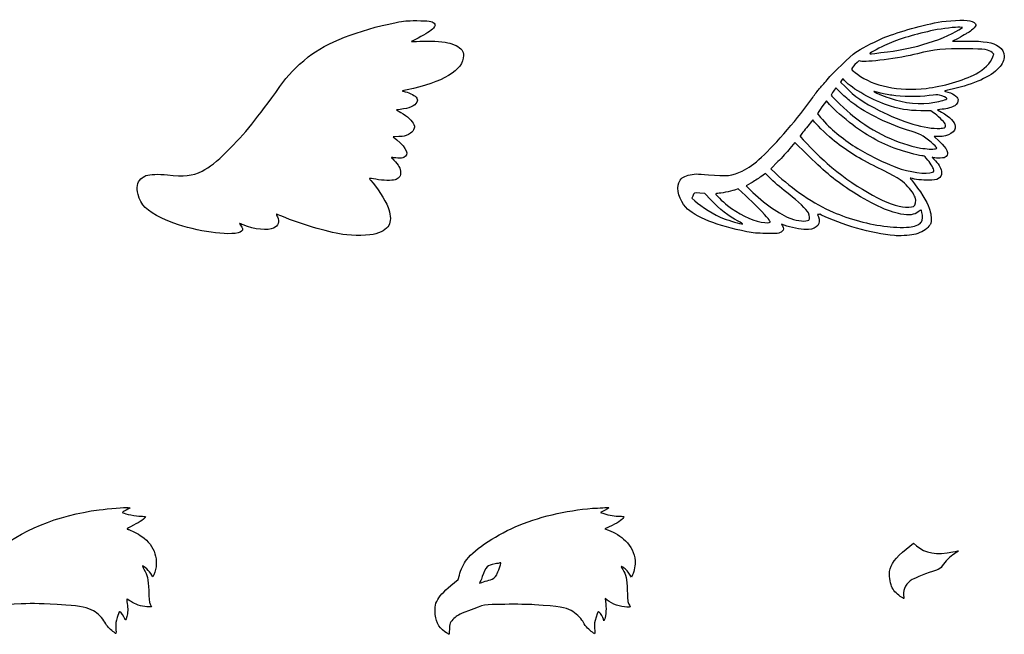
# Model space of a CAD drawing. Extents: x 4 to 591, y 15 to 833.
# Tile 2 of 6: x 305 to 591, y 15 to 194. Entities that reach past the tile are written whole.
import ezdxf

# ---------------------------------------------------------------- set-up
doc = ezdxf.new("R2010")
doc.units = 0
doc.layers.add('Layer_1', color=7, linetype='CONTINUOUS')

msp = doc.modelspace()

# ---------------------------------------------------------------- linework, layer by layer
at = {"layer": 'Layer_1', "color": 7}
for points in [[(577.767175, 190.945446), (578.83269, 191.637751), (578.037827, 191.688775)], [(577.542501, 188.457704), (575.912608, 187.640844), (580.013291, 187.657852)], [(587.658699, 183.123184), (587.939613, 183.863395), (587.410016, 184.328362)], [(543.712762, 176.202964), (543.447156, 175.764954), (544.837805, 174.334649)], [(543.659216, 172.517046), (542.078532, 174.099175), (541.394306, 173.123717)], [(540.237798, 169.301594), (539.353786, 170.324646), (538.051096, 168.5448)], [(570.745502, 169.894403), (570.745502, 169.894602)], [(415.636441, 167.83903), (414.549439, 167.73103), (415.891276, 166.952041)], [(570.442309, 166.854274), (569.618674, 167.41766), (566.736066, 167.437502)], [(572.961402, 167.876192), (571.601764, 167.752602), (572.751496, 167.054769)], [(535.911704, 164.158639), (535.345313, 164.846891), (533.53902, 162.520441)], [(573.552085, 162.498728), (573.551858, 162.497197)], [(415.29909, 159.943181), (413.659786, 159.864094), (414.695339, 158.985581)], [(533.521871, 154.934589), (530.204712, 158.270031), (528.744926, 156.509802)], [(571.859206, 159.930312), (570.640762, 159.928639), (572.094255, 158.569739)], [(525.267751, 152.66622), (523.250362, 150.582898), (524.52652, 149.36658)], [(523.150072, 147.778243), (521.650205, 149.250472), (520.267465, 148.266198)], [(517.443789, 146.459934), (516.002882, 145.637972), (517.279039, 144.401783)], [(505.778854, 141.612265), (504.059641, 143.414362), (502.612413, 143.533134)], [(515.820161, 142.839524), (513.744094, 144.755065), (512.690485, 144.422646)], [(500.531868, 142.691556), (500.30708, 142.070117), (501.121871, 141.322195)], [(513.721502, 135.385228), (513.721559, 135.385427)], [(522.977613, 135.130932), (522.977613, 135.13286)], [(527.842035, 133.974255), (526.257496, 134.498466), (526.564828, 133.994494)], [(534.205332, 135.716287), (534.205191, 135.716287)], [(399.050561, 131.567754), (399.048633, 131.567329)], [(563.935578, 133.745584), (563.935748, 133.745698)], [(559.076202, 131.199165), (559.076485, 131.200044)], [(336.688214, 52.269562), (337.347128, 52.21372), (336.139739, 51.568724)], [(474.950098, 51.453439), (473.786957, 50.826189), (474.706885, 50.544709)], [(477.138076, 47.074961), (475.083241, 46.08326), (476.063008, 45.728476)], [(562.470435, 40.22572), (564.60172, 41.965909), (565.463792, 41.193751)], [(344.185228, 32.781458), (343.908567, 32.127591), (343.600724, 32.616737)], [(430.391424, 29.67497), (432.520413, 31.440898), (432.826781, 32.650498)], [(483.068806, 32.72023), (482.779984, 32.074583), (482.239134, 32.917408)], [(440.355883, 30.878617), (440.355515, 30.878589)], [(475.742665, 25.399899), (475.117483, 25.898598), (475.248444, 25.020028)], [(560.777556, 26.51057), (560.777216, 26.510598)], [(305.637789, 24.311083), (301.602104, 24.147241), (299.460728, 23.420013)], [(343.15645, 24.231487), (343.523849, 23.428431), (342.165005, 23.508935)], [(475.063342, 20.023427), (474.758164, 19.364542), (474.635707, 19.903153)], [(428.658463, 16.236539), (428.657641, 16.23668)]]:
    msp.add_lwpolyline(points, dxfattribs=at)
for points in [[(555.123175, 184.310504)], [(568.300819, 173.94497)], [(570.977575, 156.408888)], [(570.153997, 149.570447)], [(564.610139, 139.676542)]]:
    msp.add_lwpolyline(points, close=True, dxfattribs=at)
for points in [[(389.000665, 183.051638), (394.184041, 187.206265), (403.376825, 190.816044), (414.450057, 193.044954)], [(414.450057, 193.044954), (416.992734, 193.556778), (417.380343, 193.591871), (420.462369, 193.589235)], [(420.462369, 193.589235), (423.929339, 193.586542), (424.894139, 193.44325), (425.495083, 192.842107)], [(425.29269, 191.442898), (424.565263, 190.614416), (423.175975, 189.705005), (420.857036, 188.539398)], [(425.495083, 192.842107), (425.937742, 192.39942), (425.899332, 192.133786), (425.29269, 191.442898)], [(555.617225, 188.461871), (559.201294, 190.046438), (566.240173, 192.085682), (571.759909, 193.138639)], [(578.037827, 191.688775), (576.943257, 191.758791), (573.00789, 191.289628), (570.524627, 190.792857)], [(571.759909, 193.138639), (574.476293, 193.656784), (579.355257, 193.869666), (580.946258, 193.539373)], [(582.713858, 192.341764), (582.713858, 191.953843), (581.084334, 190.316863), (580.52092, 190.138791)], [(580.946258, 193.539373), (582.00429, 193.319688), (582.713858, 192.838961), (582.713858, 192.341764)], [(570.524627, 190.792857), (565.463594, 189.780378), (560.204306, 188.205987), (556.852734, 186.700054)], [(567.297043, 186.629953), (571.579002, 187.865603), (575.539342, 189.497934), (577.767175, 190.945446)], [(579.666529, 189.649729), (579.394687, 189.443367), (578.438929, 188.906995), (577.542501, 188.457704)], [(580.52092, 190.138791), (580.322778, 190.076145), (579.938315, 189.856176), (579.666529, 189.649729)], [(420.857036, 188.539398), (419.768447, 187.992198), (418.900734, 187.528819), (418.928825, 187.509685)], [(418.928825, 187.509685), (418.957172, 187.489843), (420.054633, 187.540299), (421.368293, 187.62052)], [(421.368293, 187.62052), (423.984954, 187.78011), (427.559981, 187.581969), (429.521981, 187.168224)], [(429.521981, 187.168224), (430.156148, 187.034712), (431.218545, 186.657732), (431.882872, 186.330813)], [(431.882872, 186.330813), (433.37829, 185.594939), (434.05183, 184.695902), (434.05183, 183.435732)], [(547.851146, 184.418107), (549.000312, 185.250019), (552.645071, 187.147871), (555.617225, 188.461871)], [(556.852734, 186.700054), (555.166602, 185.942438), (551.911068, 184.197543), (551.911068, 184.051417)], [(555.123175, 184.310504), (560.432239, 184.937754), (563.377124, 185.498816), (567.297043, 186.629953)], [(580.013291, 187.657852), (585.338287, 187.680529), (587.524167, 187.303209), (589.443335, 186.033175)], [(589.443335, 186.033175), (590.202454, 185.530791), (590.949921, 184.165625), (590.949921, 183.281499)], [(380.716696, 174.431622), (383.149247, 177.858539), (385.253773, 180.048444), (389.000665, 183.051638)], [(434.05183, 183.435732), (434.05183, 179.269682), (427.967631, 175.579058), (417.666841, 173.496614)], [(539.540135, 176.425767), (541.365165, 178.563969), (546.239424, 183.251282), (547.851146, 184.418107)], [(565.747625, 183.981543), (560.686082, 182.700737), (550.541764, 181.37075), (549.25526, 181.819219)], [(551.911068, 184.051417), (551.911068, 183.938882), (552.122249, 183.956173), (555.123175, 184.310504)], [(579.913654, 185.420551), (573.297676, 185.507858), (570.761263, 185.250189), (565.747625, 183.981543)], [(587.410016, 184.328362), (586.405984, 185.209965), (585.462926, 185.347332), (579.913654, 185.420551)], [(582.751559, 178.168394), (585.073559, 179.392706), (586.969172, 181.306715), (587.658699, 183.123184)], [(590.949921, 183.281499), (590.949921, 182.231405), (590.336617, 180.916044), (589.350132, 179.850557)], [(547.602803, 180.821934), (546.279817, 179.442709), (546.233272, 179.617408), (548.348372, 178.022665)], [(549.25526, 181.819219), (548.744882, 181.997235), (548.709676, 181.975975), (547.602803, 180.821934)], [(548.348372, 178.022665), (552.985285, 174.526469), (560.185739, 173.05492), (568.300819, 173.94497)], [(568.300876, 173.94497), (572.890365, 174.448346), (579.185518, 176.28823), (582.751559, 178.168394)], [(589.350132, 179.850557), (586.96492, 177.274233), (582.266778, 175.155222), (575.820567, 173.748274)], [(365.4576, 155.698186), (370.578926, 160.812057), (374.235591, 165.301342), (380.716696, 174.431622)], [(537.247814, 173.764942), (537.684775, 174.263244), (538.716331, 175.460598), (539.540135, 176.425767)], [(544.501219, 176.33194), (544.210243, 176.810031), (544.066838, 176.786589), (543.712762, 176.202964)], [(556.510479, 169.239657), (552.242268, 170.700491), (545.508255, 174.677357), (544.501219, 176.33194)], [(544.837805, 174.334649), (547.386378, 171.713395), (550.142447, 169.796013), (554.678192, 167.488753)], [(416.306863, 173.18418), (416.281351, 173.158668), (416.649515, 173.050101), (417.125707, 172.943235)], [(417.666841, 173.496614), (416.944687, 173.35063), (416.332687, 173.210031), (416.306863, 173.18418)], [(417.125707, 172.943235), (418.549663, 172.624365), (420.084567, 171.771931), (420.445219, 171.099666)], [(535.361272, 171.314646), (535.961934, 172.164019), (536.810882, 173.266668), (537.247814, 173.764942)], [(541.394306, 173.123717), (541.017978, 172.58726), (540.71005, 172.082665), (540.71005, 172.002387)], [(540.71005, 172.002387), (540.71005, 171.735364), (545.381206, 167.248602), (546.969458, 165.990161)], [(546.722391, 169.8084), (545.907005, 170.427997), (544.528573, 171.646894), (543.659216, 172.517046)], [(553.104142, 173.03658), (553.003228, 172.93595), (555.742658, 171.775049), (557.55258, 171.150945)], [(554.713285, 172.676183), (553.85365, 172.899836), (553.12954, 173.061978), (553.104142, 173.03658)], [(558.335197, 171.924576), (557.202784, 172.114498), (555.572891, 172.452529), (554.713285, 172.676183)], [(569.160935, 171.857962), (566.051074, 171.427011), (561.12497, 171.457398), (558.335197, 171.924576)], [(572.099443, 171.96823), (571.478995, 172.124419), (570.937266, 172.104009), (569.160935, 171.857962)], [(574.313187, 170.953739), (574.313187, 171.145077), (573.026655, 171.734769), (572.099443, 171.96823)], [(575.820567, 173.748274), (573.581339, 173.259553), (573.355417, 173.180665), (573.84394, 173.058038)], [(573.84394, 173.058038), (575.965928, 172.52538), (577.372422, 171.633203), (577.533402, 170.717726)], [(420.465061, 169.896444), (419.939858, 168.789628), (418.34092, 168.10835), (415.636441, 167.83903)], [(420.445219, 171.099666), (420.74708, 170.536961), (420.747647, 170.496737), (420.465061, 169.896444)], [(528.053329, 161.987386), (530.766085, 165.149518), (533.182365, 168.233414), (535.361272, 171.314646)], [(546.969458, 163.321852), (544.410879, 165.250318), (541.518094, 167.820009), (540.237798, 169.301594)], [(563.959304, 161.486986), (558.075883, 163.180431), (550.860718, 166.663672), (546.722391, 169.8084)], [(566.736066, 167.437502), (562.886589, 167.463014), (560.449559, 167.891499), (556.510479, 169.239657)], [(557.55258, 171.150945), (562.078176, 169.590444), (566.556633, 169.163887), (570.745502, 169.894403)], [(570.745502, 169.894602), (572.356772, 170.175515), (574.313187, 170.756362), (574.313187, 170.953739)], [(576.566022, 168.909732), (575.835477, 168.431074), (574.335524, 168.00103), (572.961402, 167.876192)], [(577.533402, 170.717726), (577.634031, 170.14731), (577.190409, 169.318913), (576.566022, 168.909732)], [(415.891276, 166.952041), (417.64286, 165.935169), (419.285962, 164.400775), (419.653361, 163.438866)], [(538.051096, 168.5448), (537.334668, 167.565883), (536.768844, 166.678016), (536.793789, 166.571773)], [(536.793789, 166.571773), (536.880529, 166.201512), (539.088661, 163.753654), (540.511937, 162.449688)], [(546.969458, 165.990161), (553.15046, 161.092715), (560.047635, 157.812094), (566.653663, 156.627439)], [(554.678192, 167.488753), (561.120831, 164.211477), (568.351644, 162.082658), (572.199392, 162.33035)], [(573.761339, 163.668104), (573.455594, 164.257172), (571.513238, 166.121688), (570.442309, 166.854274)], [(572.751496, 167.054769), (575.21778, 165.557849), (576.532006, 164.21692), (576.730261, 162.995216)], [(419.653361, 163.438866), (419.927754, 162.720028), (419.92577, 162.693723), (419.530904, 161.92474)], [(541.644094, 158.661553), (539.96777, 159.996104), (536.977502, 162.86366), (535.911704, 164.158639)], [(560.806044, 155.967449), (555.741014, 157.64845), (551.520227, 159.891846), (546.969458, 163.321852)], [(576.730261, 162.995216), (576.997852, 161.347493), (574.752728, 159.934961), (571.859206, 159.930312)], [(573.551858, 162.497197), (573.937682, 162.645165), (574.028589, 163.153247), (573.761339, 163.668104)], [(418.033928, 160.582139), (417.061332, 160.084913), (416.754539, 160.013254), (415.29909, 159.943181)], [(419.530904, 161.92474), (419.193496, 161.267187), (418.954365, 161.052718), (418.033928, 160.582139)], [(514.931074, 149.942324), (518.306598, 151.567767), (522.107461, 155.056677), (528.053329, 161.987386)], [(531.679266, 160.065638), (531.600746, 159.877417), (537.54103, 153.88217), (539.557002, 152.114882)], [(533.53902, 162.520441), (532.545591, 161.240882), (531.70869, 160.136249), (531.679266, 160.065638)], [(540.511937, 162.449688), (543.550734, 159.665499), (547.56652, 156.820592), (551.154954, 154.909757)], [(566.734592, 160.470028), (566.326148, 160.707855), (565.07726, 161.165225), (563.959304, 161.486986)], [(571.348205, 156.658054), (571.348205, 157.083874), (568.475008, 159.457833), (566.734592, 160.470028)], [(572.199392, 162.33035), (572.803313, 162.369468), (573.412025, 162.445153), (573.552085, 162.498728)], [(414.695339, 158.985581), (417.631153, 156.49492), (418.339077, 154.711899), (416.723726, 153.876586)], [(553.887751, 151.067027), (548.867906, 153.512872), (545.442038, 155.637893), (541.644094, 158.661553)], [(572.094255, 158.569739), (574.443383, 156.373313), (575.024202, 155.063594), (574.053392, 154.151603)], [(358.197761, 149.936939), (360.397843, 151.040098), (362.321461, 152.566639), (365.4576, 155.698186)], [(528.744926, 156.509802), (527.942041, 155.541628), (526.377317, 153.812041), (525.267751, 152.66622)], [(545.980989, 144.533225), (541.397083, 147.555723), (538.234328, 150.19611), (533.521871, 154.934589)], [(551.154954, 154.909757), (553.394126, 153.717392), (557.837943, 151.653146), (559.519228, 151.024394)], [(567.432482, 154.328428), (566.629313, 154.328428), (563.15622, 155.187468), (560.806044, 155.967449)], [(566.653663, 156.627439), (568.323921, 156.327902), (570.302249, 156.227896), (570.977575, 156.408888)], [(568.796343, 153.134192), (568.071921, 154.04091), (567.743556, 154.328428), (567.432482, 154.328428)], [(570.977575, 156.408888), (571.181386, 156.463313), (571.348205, 156.575565), (571.348205, 156.658054)], [(413.298935, 153.904932), (412.974113, 153.998759), (413.087471, 153.825846), (413.835761, 153.085918)], [(414.957883, 153.697153), (414.271956, 153.746192), (413.525452, 153.839735), (413.298935, 153.904932)], [(413.835761, 153.085918), (415.199339, 151.737732), (415.766296, 150.678482), (415.768195, 149.47543)], [(416.723726, 153.876586), (416.323247, 153.669657), (415.920728, 153.628554), (414.957883, 153.697153)], [(539.557002, 152.114882), (546.653282, 145.894082), (556.353865, 140.300646), (561.419603, 139.508731)], [(570.523011, 150.000406), (570.520318, 150.545424), (569.754312, 151.935052), (568.796343, 153.134192)], [(570.527887, 153.808044), (570.254343, 153.903288), (570.03035, 153.965934), (570.03035, 153.946091)], [(570.03035, 153.946091), (570.03035, 153.926249), (570.463795, 153.455414), (570.993591, 152.898633)], [(572.327206, 153.693808), (571.611175, 153.661209), (570.801487, 153.71365), (570.527887, 153.808044)], [(570.993591, 152.898633), (572.148312, 151.685178), (572.716942, 150.577909), (572.724057, 149.529146)], [(574.053392, 154.151603), (573.693619, 153.813628), (573.430847, 153.743953), (572.327206, 153.693808)], [(340.415688, 147.650315), (340.800917, 148.03611), (341.436643, 148.448239), (341.901524, 148.613584)], [(341.901524, 148.613584), (343.096639, 149.038639), (345.479443, 149.112283), (348.100753, 148.805206)], [(348.100753, 148.805206), (352.905647, 148.242331), (355.368813, 148.518425), (358.197761, 149.936939)], [(415.768195, 149.47543), (415.769839, 148.640428), (415.709235, 148.455014), (415.303795, 148.049631)], [(496.491052, 146.549962), (496.964353, 147.682913), (497.836431, 148.380888), (499.224132, 148.737317)], [(499.224132, 148.737317), (500.927329, 149.174731), (501.744132, 149.191852), (505.130202, 148.860907)], [(505.130202, 148.860907), (510.246567, 148.360734), (512.062838, 148.561143), (514.931074, 149.942324)], [(524.52652, 149.36658), (529.431449, 144.69154), (535.854019, 140.33812), (541.260964, 138.02332)], [(562.520409, 145.911912), (561.129165, 147.390888), (559.783446, 148.194482), (553.887751, 151.067027)], [(559.519228, 151.024394), (563.285197, 149.615943), (568.395071, 148.917317), (570.153997, 149.570447)], [(572.724057, 149.529146), (572.735395, 147.86195), (571.726573, 147.25389), (568.940031, 147.248419)], [(570.153997, 149.570447), (570.357808, 149.646132), (570.523861, 149.839455), (570.523011, 150.000406)], [(339.592054, 143.180759), (339.082072, 145.14548), (339.34629, 146.579244), (340.415688, 147.650315)], [(406.724088, 147.786491), (406.683553, 147.745956), (406.876876, 147.472809), (407.153962, 147.179735)], [(408.607115, 147.546964), (407.612069, 147.71931), (406.764737, 147.827027), (406.724088, 147.786491)], [(407.153962, 147.179735), (408.823824, 145.413099), (411.277096, 141.594973), (412.161619, 139.386047)], [(414.191906, 147.404381), (413.208964, 147.131405), (410.625241, 147.197452), (408.607115, 147.546964)], [(415.303795, 148.049631), (415.047543, 147.79338), (414.547172, 147.502998), (414.191906, 147.404381)], [(498.513061, 139.460939), (496.715811, 141.384954), (495.749197, 144.773943), (496.491052, 146.549962)], [(520.267465, 148.266198), (519.506929, 147.724838), (518.236271, 146.912003), (517.443789, 146.459934)], [(528.681033, 143.048466), (526.384658, 144.78755), (524.926942, 146.034085), (523.150072, 147.778243)], [(565.063569, 142.320387), (564.765591, 143.198646), (563.830214, 144.519619), (562.520409, 145.911912)], [(563.855187, 147.849959), (563.570447, 147.93755), (563.586463, 147.878306), (563.978494, 147.391909)], [(568.940031, 147.248419), (567.34458, 147.245726), (564.867694, 147.53829), (563.855187, 147.849959)], [(563.978494, 147.391909), (566.589515, 144.155679), (568.516252, 141.098769), (569.175931, 139.145839)], [(346.455099, 136.27491), (342.148989, 138.320334), (340.395817, 140.084476), (339.592054, 143.180759)], [(502.612413, 143.533134), (500.987877, 143.666646), (500.866753, 143.61789), (500.531868, 142.691556)], [(507.203717, 143.315376), (507.097134, 143.14303), (509.072315, 141.223124), (510.648463, 139.966951)], [(507.852085, 143.456825), (507.543562, 143.456825), (507.25182, 143.393046), (507.203717, 143.315376)], [(512.690485, 144.422646), (511.389099, 144.012104), (508.60749, 143.456825), (507.852085, 143.456825)], [(517.279039, 144.401783), (521.210098, 140.593805), (525.870907, 137.315452), (529.015011, 136.146813)], [(534.112781, 137.791701), (533.68526, 138.674863), (530.911247, 141.359528), (528.681033, 143.048466)], [(560.936948, 137.440857), (557.23972, 138.085569), (551.968271, 140.585386), (545.980989, 144.533225)], [(501.121871, 141.322195), (503.100198, 139.506123), (506.714882, 137.29972), (509.660079, 136.110529)], [(513.721559, 135.385427), (510.921666, 136.871688), (508.461279, 138.80058), (505.778854, 141.612265)], [(522.434976, 136.162375), (521.525424, 137.290592), (518.242224, 140.60469), (515.820161, 142.839524)], [(564.610139, 139.676513), (565.228942, 140.007713), (565.436891, 141.220035), (565.063569, 142.320387)], [(379.732167, 137.43102), (379.706655, 137.405509), (379.835915, 137.062743), (380.016822, 136.66422)], [(381.341112, 136.819304), (380.480457, 137.178964), (379.756431, 137.454265), (379.732167, 137.43102)], [(412.161619, 139.386047), (412.826712, 137.724945), (412.997017, 135.74965), (412.57114, 134.634586)], [(516.248872, 132.327241), (507.809112, 133.932246), (501.190838, 136.594261), (498.513061, 139.460939)], [(510.648463, 139.966951), (513.715068, 137.522948), (517.370825, 135.707017), (520.367017, 135.139436)], [(534.205191, 135.716287), (534.552605, 136.004598), (534.509461, 136.971921), (534.112781, 137.791701)], [(537.003751, 137.302668), (536.867688, 137.354825), (536.75657, 137.361628), (536.75657, 137.316841)], [(536.75657, 137.316841), (536.75657, 137.272904), (536.867972, 136.970872), (537.003751, 136.645625)], [(537.250932, 137.370699), (537.250932, 137.281124), (537.139531, 137.250227), (537.003751, 137.302668)], [(537.945137, 137.179644), (537.563282, 137.374668), (537.250932, 137.460557), (537.250932, 137.370699)], [(559.076485, 131.200044), (552.482674, 131.82565), (543.404183, 134.394605), (537.945137, 137.179644)], [(541.260964, 138.02332), (546.015146, 135.988016), (551.726334, 134.464507), (557.017313, 133.820135)], [(566.003339, 138.118819), (564.804227, 137.20354), (563.386082, 137.013732), (560.936948, 137.440857)], [(561.419603, 139.508731), (562.521572, 139.336384), (564.132983, 139.42114), (564.610139, 139.676542)], [(566.800072, 138.680107), (566.76634, 138.680107), (566.407814, 138.42754), (566.003339, 138.118819)], [(567.045836, 137.948315), (566.944356, 138.350835), (566.834088, 138.680107), (566.800072, 138.680107)], [(566.943222, 135.19783), (567.273061, 135.756283), (567.315014, 136.879512), (567.045836, 137.948315)], [(569.175931, 139.145839), (569.637298, 137.779994), (569.849046, 136.185194), (569.682935, 135.3276)], [(366.763294, 131.779417), (361.28452, 131.528268), (352.226353, 133.533468), (346.455099, 136.27491)], [(369.026362, 134.704233), (368.988661, 134.704233), (369.144283, 134.481997), (369.372813, 134.210948)], [(370.113874, 134.290205), (369.553465, 134.517827), (369.064091, 134.704233), (369.026362, 134.704233)], [(378.908334, 133.365146), (377.295647, 132.570312), (373.316513, 132.988876), (370.113874, 134.290205)], [(380.016822, 136.66422), (380.676501, 135.210189), (380.284413, 134.043392), (378.908334, 133.365146)], [(399.048633, 131.567329), (393.938447, 132.372935), (387.194939, 134.373033), (381.341112, 136.819304)], [(412.57114, 134.634586), (412.08789, 133.369115), (410.834268, 132.452759), (408.604394, 131.734998)], [(509.660079, 136.110529), (511.019461, 135.561657), (514.426507, 134.582854), (515.013534, 134.572564)], [(515.013534, 134.572564), (515.149313, 134.57092), (514.567984, 134.93588), (513.721502, 135.385228)], [(520.367017, 135.139436), (521.968139, 134.836129), (522.862923, 134.83389), (522.977613, 135.130932)], [(522.977613, 135.13286), (523.03062, 135.270907), (522.797613, 135.712403), (522.434976, 136.162375)], [(529.015011, 136.146813), (530.934718, 135.433276), (533.598151, 135.212343), (534.205332, 135.716287)], [(537.003751, 136.645625), (537.819846, 134.692498), (536.643751, 133.209609), (534.089424, 132.971074)], [(563.935748, 133.745698), (565.30868, 133.962831), (566.574945, 134.574378), (566.943222, 135.19783)], [(569.543187, 134.513008), (569.540494, 134.441291), (569.202661, 134.026072), (568.795238, 133.590472)], [(569.682935, 135.3276), (569.610085, 134.951414), (569.547156, 134.584866), (569.543187, 134.513008)], [(369.372813, 134.210948), (370.617109, 132.732198), (369.741061, 131.915934), (366.763294, 131.779417)], [(408.604394, 131.734998), (406.946863, 131.201461), (401.930646, 131.113616), (399.050561, 131.567754)], [(521.701654, 131.80405), (519.248863, 131.870098), (518.046435, 131.985184), (516.248872, 132.327241)], [(526.50275, 132.46886), (525.78652, 131.815899), (525.050504, 131.714022), (521.701654, 131.80405)], [(526.564828, 133.994494), (526.971713, 133.327276), (526.953515, 132.879742), (526.50275, 132.46886)], [(534.089424, 132.971074), (532.700731, 132.841531), (529.913537, 133.288951), (527.842035, 133.974255)], [(557.017313, 133.820135), (559.171474, 133.557647), (562.520523, 133.521761), (563.935578, 133.745584)], [(564.663798, 131.517043), (563.50885, 131.275247), (560.23543, 131.089209), (559.076202, 131.199165)], [(568.795238, 133.590472), (567.92965, 132.665046), (566.341654, 131.868142), (564.663798, 131.517043)], [(298.019452, 39.220243), (305.337061, 45.602277), (316.087852, 50.003631), (328.30903, 51.620854)], [(328.30903, 51.620854), (331.144753, 51.996104), (335.730076, 52.351115), (336.688214, 52.269562)], [(336.139739, 51.568724), (335.2464, 51.091455), (334.995987, 50.888126), (335.176894, 50.786901)], [(450.203868, 47.186844), (456.793143, 49.885625), (465.380929, 51.761112), (472.908869, 52.145405)], [(472.908869, 52.145405), (473.905446, 52.196145), (475.079386, 52.275798), (475.51765, 52.322003)], [(475.51765, 52.322003), (476.543339, 52.430287), (476.424425, 52.248586), (474.950098, 51.453439)], [(335.176894, 50.786901), (335.811997, 50.431465), (339.095962, 49.782019), (340.353241, 49.763225)], [(341.712227, 49.593713), (341.712283, 49.174044), (340.187131, 48.087383), (338.314989, 47.173153)], [(340.353241, 49.763225), (341.100652, 49.751887), (341.712198, 49.675918), (341.712227, 49.593713)], [(474.706885, 50.544709), (476.321414, 50.050488), (478.047515, 49.7556), (479.326054, 49.7556)], [(480.568422, 49.565395), (480.568422, 49.09388), (479.075584, 48.010082), (477.138076, 47.074961)], [(479.326054, 49.7556), (480.155528, 49.7556), (480.568422, 49.692387), (480.568422, 49.565395)], [(338.314989, 47.173153), (336.864557, 46.464831), (336.308145, 46.117672), (336.464561, 46.018573)], [(336.464561, 46.018573), (336.587584, 45.94062), (336.787795, 45.875707), (336.909487, 45.87429)], [(336.909487, 45.87429), (337.248454, 45.871625), (339.66788, 44.612986), (340.705446, 43.90149)], [(434.996362, 37.200784), (437.40085, 40.320737), (443.966825, 44.632318), (450.203868, 47.186844)], [(476.063008, 45.728476), (477.86091, 45.077443), (479.719134, 43.924365), (481.008898, 42.65932)], [(340.705446, 43.90149), (344.459679, 41.326894), (345.880091, 36.787861), (344.185228, 32.781458)], [(481.008898, 42.65932), (482.605115, 41.093688), (483.605943, 39.015553), (483.808535, 36.846113)], [(557.648646, 33.742517), (557.921622, 35.734025), (559.394135, 37.713883), (562.470435, 40.22572)], [(565.463792, 41.193751), (567.894756, 39.016431), (571.372724, 38.421921), (576.035121, 39.38675)], [(432.826781, 32.650498), (433.222299, 34.212047), (434.080998, 36.012954), (434.996362, 37.200784)], [(576.475228, 38.889043), (575.160463, 38.009679), (573.862706, 36.699817), (572.961203, 35.342192)], [(576.035121, 39.38675), (576.895776, 39.564765), (577.624706, 39.711515), (577.65498, 39.712706)], [(577.65498, 39.712706), (577.685027, 39.713868), (577.154324, 39.343266), (576.475228, 38.889043)], [(340.875893, 35.329635), (340.805594, 35.329635), (341.004586, 34.903446), (341.318381, 34.382494)], [(343.600724, 32.616737), (342.783269, 33.915855), (341.363197, 35.329635), (340.875893, 35.329635)], [(341.318381, 34.382494), (342.352913, 32.664926), (342.572683, 31.666337), (342.686976, 28.164246)], [(440.895798, 35.043307), (440.411754, 34.59342), (439.834904, 33.471921), (439.490551, 32.311162)], [(443.202265, 35.91995), (441.882312, 35.685241), (441.38177, 35.495036), (440.895798, 35.043307)], [(444.620154, 36.195477), (444.415209, 36.146154), (443.777244, 36.02228), (443.202265, 35.91995)], [(443.664935, 32.779219), (443.829061, 33.101915), (444.194901, 34.022721), (444.477855, 34.825521)], [(444.477855, 34.825521), (444.992117, 36.28457), (444.992173, 36.285109), (444.620154, 36.195477)], [(480.088828, 35.087641), (479.636532, 35.32972), (479.652151, 35.252901), (480.244734, 34.318743)], [(482.239134, 32.917408), (481.692898, 33.768652), (480.721493, 34.749043), (480.088828, 35.087641)], [(480.244734, 34.318743), (481.201058, 32.811506), (481.431997, 31.725269), (481.5504, 28.177172)], [(483.808535, 36.846113), (483.914268, 35.713899), (483.584031, 33.872117), (483.068806, 32.72023)], [(572.961203, 35.342192), (572.437361, 34.553282), (572.33605, 34.487376), (570.968986, 34.045398)], [(439.490551, 32.311162), (439.345417, 31.821676), (439.074794, 31.164066), (438.88938, 30.849846)], [(441.899773, 31.306876), (442.289509, 31.306876), (443.377587, 32.214501), (443.664935, 32.779219)], [(558.259909, 29.41852), (557.838312, 30.545235), (557.519528, 32.800422), (557.648646, 33.742517)], [(570.968986, 34.045398), (568.869392, 33.366671), (565.021928, 31.851638), (564.248098, 31.398917)], [(426.248702, 25.047468), (426.976356, 26.512129), (428.124359, 27.794551), (430.391424, 29.67497)], [(438.88938, 30.849846), (438.663742, 30.467537), (438.626324, 30.306954), (438.776277, 30.364441)], [(438.776277, 30.364441), (438.899301, 30.41178), (439.610258, 30.643087), (440.355883, 30.878617)], [(440.355515, 30.878589), (441.101169, 31.114148), (441.796082, 31.306876), (441.899773, 31.306876)], [(560.777216, 26.510598), (559.552762, 27.301975), (558.67045, 28.3212), (558.259909, 29.41852)], [(564.248098, 31.398917), (562.562504, 30.412828), (561.605216, 28.678507), (561.737452, 26.850387)], [(337.445405, 25.073376), (336.865294, 25.462205), (336.358375, 25.748022), (336.31886, 25.708507)], [(342.686976, 28.164246), (342.776835, 25.408233), (342.832961, 24.938702), (343.15645, 24.231487)], [(481.5504, 28.177172), (481.645361, 25.33235), (481.698935, 24.881528), (482.01891, 24.234094)], [(561.781956, 25.878274), (561.767783, 25.878274), (561.3156, 26.162787), (560.777556, 26.51057)], [(561.737452, 26.850387), (561.776287, 26.315717), (561.796129, 25.878274), (561.781956, 25.878274)], [(318.650854, 23.962479), (311.38903, 24.423307), (309.58937, 24.471496), (305.637789, 24.311083)], [(326.709383, 22.27269), (324.94303, 23.274709), (322.97057, 23.68834), (318.650854, 23.962479)], [(336.31886, 25.708507), (336.279458, 25.669106), (336.327364, 25.116378), (336.426293, 24.480454)], [(336.426293, 24.480454), (336.675742, 22.873096), (336.650513, 21.705704), (336.343521, 20.658189)], [(342.165005, 23.508935), (340.454494, 23.610416), (338.819613, 24.152173), (337.445405, 25.073376)], [(425.811373, 22.329553), (425.800035, 23.986346), (425.836885, 24.219099), (426.248702, 25.047468)], [(446.060098, 24.187209), (439.659411, 24.099335), (440.276769, 24.209887), (435.451238, 22.30115)], [(454.625575, 24.072123), (452.836913, 24.18806), (449.438655, 24.233698), (446.060098, 24.187209)], [(465.299235, 22.374737), (463.40915, 23.377776), (462.085852, 23.58822), (454.625575, 24.072123)], [(475.248444, 25.020028), (475.496192, 23.359805), (475.399531, 20.748841), (475.063342, 20.023427)], [(481.433046, 23.402636), (479.569039, 23.408306), (477.196554, 24.240132), (475.742665, 25.399899)], [(482.380214, 23.451676), (482.380214, 23.423329), (481.953969, 23.401502), (481.433046, 23.402636)], [(482.01891, 24.234094), (482.217619, 23.832028), (482.380214, 23.479937), (482.380214, 23.451676)], [(329.975546, 18.987591), (329.312636, 20.162154), (327.867506, 21.615676), (326.709383, 22.27269)], [(333.552586, 20.366192), (333.164013, 19.161723), (333.117383, 18.790724), (333.174841, 17.360022)], [(334.05908, 21.943332), (334.024214, 21.831647), (333.796309, 21.121909), (333.552586, 20.366192)], [(334.354479, 22.057285), (334.226636, 22.106324), (334.093975, 22.055641), (334.05908, 21.943332)], [(335.723953, 20.012117), (335.60915, 20.58514), (334.716661, 21.918302), (334.354479, 22.057285)], [(336.343521, 20.658189), (336.011839, 19.525748), (335.854148, 19.361282), (335.723953, 20.012117)], [(428.657641, 16.23668), (426.626249, 17.639291), (425.832378, 19.338661), (425.811373, 22.329553)], [(431.262397, 20.117452), (430.226816, 19.152935), (429.927024, 18.422844), (429.921865, 16.85262)], [(435.451238, 22.30115), (432.468397, 21.121965), (432.178809, 20.97102), (431.262397, 20.117452)], [(468.622091, 19.282167), (468.185528, 20.147868), (466.447691, 21.765288), (465.299235, 22.374737)], [(472.502268, 20.511014), (471.989679, 18.874233), (471.964932, 18.684227), (472.072677, 17.216192)], [(473.335285, 21.986419), (473.063443, 22.232466), (473.013553, 22.143742), (472.502268, 20.511014)], [(474.635707, 19.903153), (474.509565, 20.45914), (473.843083, 21.526894), (473.335285, 21.986419)], [(332.317077, 16.308652), (331.307036, 17.05011), (330.635225, 17.818696), (329.975546, 18.987591)], [(333.174841, 17.360022), (333.210841, 16.462346), (333.210557, 15.72789), (333.174359, 15.72789)], [(471.083046, 16.328523), (470.176214, 17.028113), (469.118665, 18.297383), (468.622091, 19.282167)], [(472.072677, 17.216192), (472.135323, 16.359335), (472.133906, 15.658328), (472.069984, 15.658328)], [(333.174359, 15.72789), (333.138076, 15.72789), (332.752195, 15.989244), (332.317077, 16.308652)], [(429.826054, 15.493663), (429.77588, 15.493578), (429.250365, 15.827839), (428.658463, 16.236539)], [(429.921865, 16.85262), (429.919172, 16.105323), (429.87651, 15.493776), (429.826054, 15.493663)], [(472.069984, 15.658328), (472.005071, 15.658328), (471.560797, 15.959906), (471.083046, 16.328523)]]:
    msp.add_open_spline(points, degree=3, dxfattribs=at)

doc.saveas('drawing.dxf')
